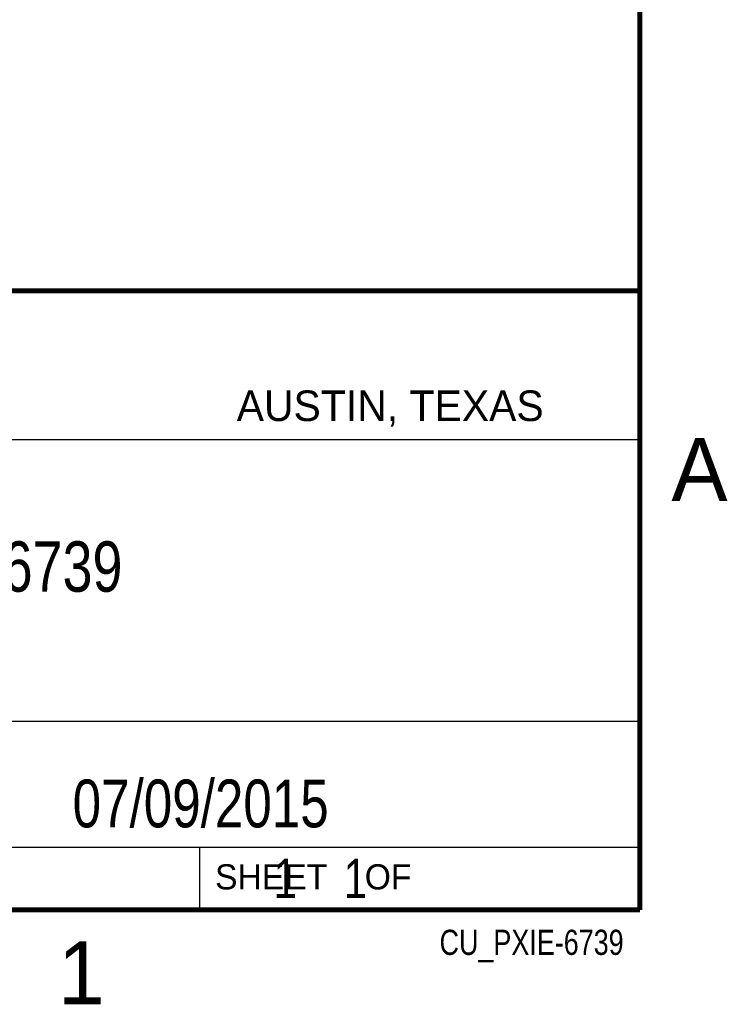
# Model space of a CAD drawing. Header units: inches. Extents: x 0 to 22, y 0 to 17.
# Tile 20 of 22: x 19 to 21.8, y 0.1 to 4. Entities that reach past the tile are written whole.
import ezdxf

# ---------------------------------------------------------------- set-up
doc = ezdxf.new("R2010")
doc.units = ezdxf.units.IN
doc.header["$LTSCALE"] = 1.21
doc.header["$MEASUREMENT"] = 0
doc.layers.get('0').update_dxf_attribs({"linetype": 'CONTINUOUS'})
doc.layers.add('DETAIL', color=7, linetype='CONTINUOUS')
doc.layers.add('NOTE', color=7, linetype='CONTINUOUS')
doc.styles.get("Standard").update_dxf_attribs({"font": 'txt', "width": 0.8})
doc.styles.add('TEXTSTYLE_2', font='txt')

msp = doc.modelspace()

# ---------------------------------------------------------------- linework, layer by layer
at = {"color": 2, "linetype": 'CONTINUOUS'}
for p, q in [((16.3737, 2.9596), (21.5037, 2.9596)), ((16.375, 2.96), (21.5, 2.96)), ((21.5037, 2.9596), (21.5037, 1.2496)), ((16.7288, 2.37), (21.5, 2.37)), ((16.3737, 1.2496), (21.5037, 1.2496)), ((18.01, 1.25), (21.5, 1.25)), ((21.5, 1.25), (21.5, 0.75)), ((16.375, 0.75), (21.5, 0.75)), ((18.01, 0.75), (21.5, 0.75)), ((19.75, 0.75), (21.5, 0.75)), ((19.75, 0.75), (19.75, 0.5)), ((21.5, 0.75), (21.5, 0.5)), ((19.75, 0.5), (21.5, 0.5)), ((20.4977, 0.4994), (21.4977, 0.4994)), ((20.4977, 0.4994), (20.4977, 0.4989)), ((20.4977, 0.4989), (21.4977, 0.4989)), ((21.4977, 0.4994), (21.4977, 0.4989))]:
    msp.add_line(p, q, dxfattribs=at)
at = {"color": 7, "linetype": 'CONTINUOUS', "const_width": 0.02}
for points in [[(21.5, 0.5), (21.5, 16.5)], [(13.6, 2.9595), (21.5, 2.96)], [(0.5, 0.5), (21.5, 0.5)]]:
    msp.add_lwpolyline(points, dxfattribs=at)

# ---------------------------------------------------------------- texts
at = {"color": 2, "linetype": 'CONTINUOUS', "attachment_point": 1, "line_spacing_factor": 0.9, "style": 'TEXTSTYLE_2'}
for s, insert, char_height, width in [('AUSTIN, TEXAS', (19.898, 2.5642), 0.121576, 1.580488), ('A', (21.625, 2.375), 0.25, 0.25), ('SHEET    OF', (19.8121, 0.6815), 0.1, 1.1), ('1', (19.1875, 0.375), 0.25, 0.25)]:
    msp.add_mtext(s, dxfattribs=dict(at, insert=insert, char_height=char_height, width=width))
at = {"layer": 'DETAIL', "color": 7, "linetype": 'CONTINUOUS', "insert": (19.8125, 0.7031), "char_height": 0.15625, "width": 1.375, "attachment_point": 1, "line_spacing_factor": 0.9}
msp.add_mtext('     1    1', dxfattribs=at)
at = {"layer": 'DETAIL', "color": 2, "linetype": 'CONTINUOUS', "insert": (21.4352, 0.4213), "char_height": 0.1, "width": 0.96, "attachment_point": 3, "line_spacing_factor": 0.9}
msp.add_mtext('CU_PXIE-6739', dxfattribs=at)
at = {"layer": 'NOTE', "color": 7, "linetype": 'CONTINUOUS', "attachment_point": 2, "line_spacing_factor": 0.9}
for s, insert, char_height, width in [('PXIe-6739\\P ', (18.9387, 1.9646), 0.2, 1.44), ('07/09/2015 ', (19.755, 1.0181), 0.19, 1.672)]:
    msp.add_mtext(s, dxfattribs=dict(at, insert=insert, char_height=char_height, width=width))

doc.saveas('drawing.dxf')
